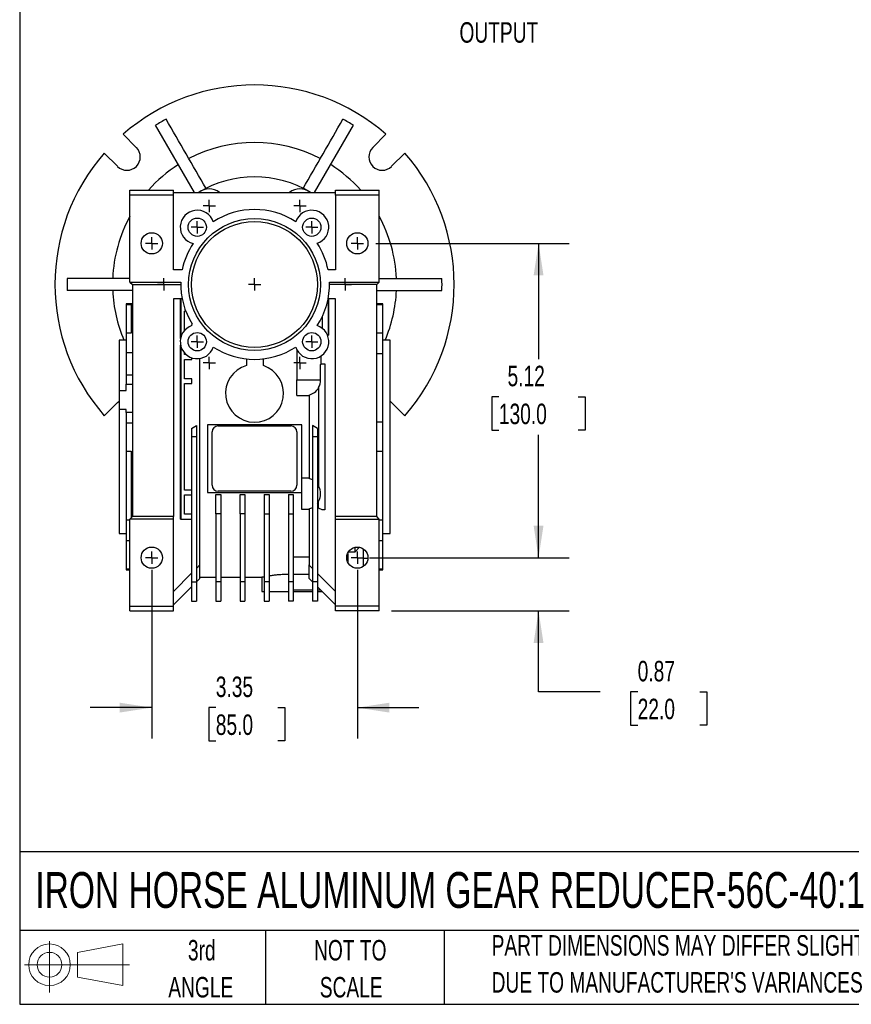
# Model space of a CAD drawing. Header units: inches. Extents: x 1 to 43, y 1 to 33.
# Tile 1 of 7: x 1 to 14.5, y 1 to 17. Entities that reach past the tile are written whole.
import ezdxf

# ---------------------------------------------------------------- set-up
doc = ezdxf.new("R2010")
doc.units = ezdxf.units.IN
doc.header["$LTSCALE"] = 4
doc.header["$MEASUREMENT"] = 0
doc.linetypes.add('CENTERX2', pattern=[0.8, 0.5, -0.1, 0.1, -0.1])
doc.layers.add('CENTER', color=40, linetype='CENTERX2')
doc.layers.add('SLD-DEFPOINTS', color=7, linetype='Continuous')
doc.layers.add('DIMENSIONS', color=140, linetype='Continuous', lineweight=25)
doc.layers.add('TEXT', color=140, linetype='Continuous', lineweight=25)
doc.styles.add('SLDTEXTSTYLE0', font='TXT', dxfattribs={"width": 0.7})
doc.dimstyles.new('SLDDIMSTYLE1', dxfattribs={"dimtxt": 0.339844, "dimasz": 0.52, "dimexe": 0, "dimexo": 0.0625, "dimgap": 0.084961, "dimtad": 0, "dimtih": 1, "dimtoh": 1, "dimrnd": 1e-09, "dimdsep": 46, "dimtxsty": 'SLDTEXTSTYLE0', "dimsah": 1, "dimcen": 0.09, "dimadec": 0, "dimazin": 2, "dimtfac": 1, "dimtmove": 0, "dimatfit": 0, "dimfxl": 0, "dimfrac": 2, "dimtolj": 1, "dimtzin": 12, "dimarcsym": 0})
doc.dimstyles.new('SLDDIMSTYLE3', dxfattribs={"dimtxt": 0.339844, "dimasz": 0.52, "dimexe": 0, "dimexo": 0.0625, "dimgap": 0.084961, "dimtad": 0, "dimtih": 1, "dimtoh": 1, "dimrnd": 1e-09, "dimzin": 12, "dimdsep": 46, "dimtxsty": 'SLDTEXTSTYLE0', "dimsah": 1, "dimcen": 0.09, "dimadec": 0, "dimazin": 3, "dimtfac": 1, "dimtofl": 0, "dimtmove": 0, "dimatfit": 3, "dimfxl": 0, "dimfrac": 2, "dimtolj": 1, "dimtzin": 12, "dimarcsym": 0})
doc.dimstyles.new('SLDDIMSTYLE4', dxfattribs={"dimtxt": 0.339844, "dimasz": 0.52, "dimexe": 0, "dimexo": 0.0625, "dimgap": 0.084961, "dimtad": 0, "dimtih": 1, "dimtoh": 1, "dimrnd": 1e-09, "dimzin": 12, "dimdsep": 46, "dimtxsty": 'SLDTEXTSTYLE0', "dimsah": 1, "dimcen": 0.09, "dimadec": 0, "dimazin": 3, "dimtfac": 1, "dimtmove": 0, "dimatfit": 0, "dimfxl": 0, "dimfrac": 2, "dimtolj": 1, "dimtzin": 12, "dimarcsym": 0})

# ---------------------------------------------------------------- blocks, each defined once
blk = doc.blocks.new('Block11')
at = {"color": 7, "linetype": 'Continuous', "lineweight": 18}
for p, q in [((0.408, 0.836), (0.408, 0)), ((0.863, 0.656), (1.602, 0.792)), ((0.863, 0.251), (0.863, 0.656)), ((1.602, 0.792), (1.602, 0.115)), ((0, 0.454), (1.712, 0.454)), ((0.863, 0.251), (1.602, 0.115))]:
    blk.add_line(p, q, dxfattribs=at)
for radius in [0.339, 0.202]:
    blk.add_circle((0.408, 0.454), radius, dxfattribs=at)
blk = doc.blocks.new('Block12')
at = {"layer": 'SLD-DEFPOINTS'}
blk.add_blockref('Block11', (0, 0), dxfattribs=at)
blk = doc.blocks.new('SW_NOTE_0_2')
at = {"layer": 'TEXT', "color": 0, "char_height": 0.33333, "attachment_point": 1, "style": 'SLDTEXTSTYLE0'}
for s, insert in [('PART DIMENSIONS MAY DIFFER SLIGHTLY', (0, 0.43)), ("DUE TO MANUFACTURER'S VARIANCES", (0, -0.172))]:
    blk.add_mtext(s, dxfattribs=dict(at, insert=insert))
blk = doc.blocks.new('SW_NOTE_0_3')
at = {"layer": 'TEXT', "color": 0, "char_height": 0.3333, "attachment_point": 2, "style": 'SLDTEXTSTYLE0'}
for s, insert in [('NOT TO', (0.828, 0.43)), ('SCALE', (0.843, -0.172))]:
    blk.add_mtext(s, dxfattribs=dict(at, insert=insert))
blk = doc.blocks.new('SW_NOTE_0_4')
at = {"layer": 'TEXT', "color": 0, "char_height": 0.3333, "attachment_point": 2, "style": 'SLDTEXTSTYLE0'}
for s, insert in [('3rd', (0.365, 0.43)), ('ANGLE', (0.349, -0.172))]:
    blk.add_mtext(s, dxfattribs=dict(at, insert=insert))
blk = doc.blocks.new('_D_20')
at = {"layer": 'DIMENSIONS'}
for p, q in [((3.149, 8.071), (3.149, 5.33)), ((6.495, 8.071), (6.495, 5.33)), ((3.149, 5.83), (2.149, 5.83)), ((4.191, 5.83), (4.077, 5.83)), ((4.077, 5.83), (4.077, 5.29)), ((5.201, 5.83), (5.315, 5.83)), ((5.315, 5.83), (5.315, 5.29)), ((6.495, 5.83), (7.495, 5.83)), ((4.077, 5.29), (4.191, 5.29)), ((5.315, 5.29), (5.201, 5.29))]:
    blk.add_line(p, q, dxfattribs=at)
for points in [[(3.149, 5.83), (2.629, 5.91), (2.629, 5.75)], [(6.495, 5.83), (7.015, 5.75), (7.015, 5.91)]]:
    blk.add_solid(points, dxfattribs=at)
at = {"layer": 'DIMENSIONS', "char_height": 0.3333, "attachment_point": 1, "style": 'SLDTEXTSTYLE0'}
for s, insert in [('3.35', (4.191, 6.336)), ('85.0', (4.191, 5.719))]:
    blk.add_mtext(s, dxfattribs=dict(at, insert=insert))
blk = doc.blocks.new('_D_21')
at = {"layer": 'DIMENSIONS'}
for p, q in [((9.444, 8.271), (9.444, 9.271)), ((6.695, 8.271), (9.944, 8.271)), ((7.049, 7.405), (9.944, 7.405)), ((9.444, 6.085), (9.444, 7.405)), ((10.444, 6.085), (9.444, 6.085)), ((11.057, 6.085), (10.943, 6.085)), ((10.943, 6.085), (10.943, 5.545)), ((12.067, 6.085), (12.181, 6.085)), ((12.181, 6.085), (12.181, 5.545)), ((10.943, 5.545), (11.057, 5.545)), ((12.181, 5.545), (12.067, 5.545))]:
    blk.add_line(p, q, dxfattribs=at)
for points in [[(9.444, 8.271), (9.524, 8.791), (9.364, 8.791)], [(9.444, 7.405), (9.364, 6.885), (9.524, 6.885)]]:
    blk.add_solid(points, dxfattribs=at)
at = {"layer": 'DIMENSIONS', "char_height": 0.3333, "attachment_point": 1, "style": 'SLDTEXTSTYLE0'}
for s, insert in [('0.87', (11.057, 6.591)), ('22.0', (11.057, 5.975))]:
    blk.add_mtext(s, dxfattribs=dict(at, insert=insert))
blk = doc.blocks.new('_D_22')
at = {"layer": 'DIMENSIONS'}
for p, q in [((6.795, 13.389), (9.944, 13.389)), ((9.444, 13.389), (9.444, 11.506)), ((8.798, 10.89), (8.684, 10.89)), ((8.684, 10.89), (8.684, 10.35)), ((10.091, 10.89), (10.205, 10.89)), ((10.205, 10.89), (10.205, 10.35)), ((8.684, 10.35), (8.798, 10.35)), ((9.444, 8.271), (9.444, 10.274)), ((10.205, 10.35), (10.091, 10.35)), ((6.695, 8.271), (9.944, 8.271))]:
    blk.add_line(p, q, dxfattribs=at)
for points in [[(9.444, 13.389), (9.364, 12.869), (9.524, 12.869)], [(9.444, 8.271), (9.524, 8.791), (9.364, 8.791)]]:
    blk.add_solid(points, dxfattribs=at)
at = {"layer": 'DIMENSIONS', "char_height": 0.3333, "attachment_point": 1, "style": 'SLDTEXTSTYLE0'}
for s, insert in [('5.12', (8.939, 11.396)), ('130.0', (8.798, 10.779))]:
    blk.add_mtext(s, dxfattribs=dict(at, insert=insert))
blk = doc.blocks.new('SW_CENTERMARKSYMBOL_34')
at = {"layer": 'CENTER', "color": 0}
for q in [(-0.1, 0), (0, 0.1), (0, -0.1), (0.1, 0)]:
    blk.add_line((0, 0), q, dxfattribs=at)
blk = doc.blocks.new('SW_CENTERMARKSYMBOL_35')
at = {"layer": 'CENTER', "color": 0}
for q in [(-0.1, 0), (0, 0.1), (0, -0.1), (0.1, 0)]:
    blk.add_line((0, 0), q, dxfattribs=at)
blk = doc.blocks.new('SW_CENTERMARKSYMBOL_36')
at = {"layer": 'CENTER', "color": 0}
for q in [(-0.1, 0), (0, 0.1), (0, -0.1), (0.1, 0)]:
    blk.add_line((0, 0), q, dxfattribs=at)
blk = doc.blocks.new('SW_CENTERMARKSYMBOL_37')
at = {"layer": 'CENTER', "color": 0}
for q in [(-0.1, 0), (0, 0.1), (0, -0.1), (0.1, 0)]:
    blk.add_line((0, 0), q, dxfattribs=at)
blk = doc.blocks.new('SW_CENTERMARKSYMBOL_38')
at = {"layer": 'CENTER', "color": 0}
for q in [(-0.1, 0), (0, 0.1), (0, -0.1), (0.1, 0)]:
    blk.add_line((0, 0), q, dxfattribs=at)
blk = doc.blocks.new('SW_CENTERMARKSYMBOL_39')
at = {"layer": 'CENTER', "color": 0}
for q in [(-0.1, 0), (0, 0.1), (0, -0.1), (0.1, 0)]:
    blk.add_line((0, 0), q, dxfattribs=at)
blk = doc.blocks.new('SW_CENTERMARKSYMBOL_40')
at = {"layer": 'CENTER', "color": 0}
for q in [(-0.1, 0), (0, 0.1), (0, -0.1), (0.1, 0)]:
    blk.add_line((0, 0), q, dxfattribs=at)
blk = doc.blocks.new('SW_CENTERMARKSYMBOL_41')
at = {"layer": 'CENTER', "color": 0}
for q in [(-0.1, 0), (0, 0.1), (0, -0.1), (0.1, 0)]:
    blk.add_line((0, 0), q, dxfattribs=at)
blk = doc.blocks.new('SW_CENTERMARKSYMBOL_42')
at = {"layer": 'CENTER', "color": 0}
for q in [(-0.1, 0), (0, 0.1), (0, -0.1), (0.1, 0)]:
    blk.add_line((0, 0), q, dxfattribs=at)
blk = doc.blocks.new('SW_CENTERMARKSYMBOL_43')
at = {"layer": 'CENTER', "color": 0}
for q in [(-0.1, 0), (0, 0.1), (0, -0.1), (0.1, 0)]:
    blk.add_line((0, 0), q, dxfattribs=at)
blk = doc.blocks.new('SW_CENTERMARKSYMBOL_44')
at = {"layer": 'CENTER', "color": 0}
for q in [(-0.1, 0), (0, 0.1), (0, -0.1), (0.1, 0)]:
    blk.add_line((0, 0), q, dxfattribs=at)
blk = doc.blocks.new('SW_CENTERMARKSYMBOL_45')
at = {"layer": 'CENTER', "color": 0}
for q in [(-0.1, 0), (0, 0.1), (0, -0.1), (0.1, 0)]:
    blk.add_line((0, 0), q, dxfattribs=at)
blk = doc.blocks.new('SW_CENTERMARKSYMBOL_46')
at = {"layer": 'CENTER', "color": 0}
for q in [(-0.1, 0), (0, 0.1), (0, -0.1), (0.1, 0)]:
    blk.add_line((0, 0), q, dxfattribs=at)
blk = doc.blocks.new('SW_CENTERMARKSYMBOL_47')
at = {"layer": 'CENTER', "color": 0}
for q in [(-0.1, 0), (0, 0.1), (0, -0.1), (0.1, 0)]:
    blk.add_line((0, 0), q, dxfattribs=at)
blk = doc.blocks.new('SW_CENTERMARKSYMBOL_48')
at = {"layer": 'CENTER', "color": 0}
for q in [(-0.1, 0), (0, 0.1), (0, -0.1), (0.1, 0)]:
    blk.add_line((0, 0), q, dxfattribs=at)
blk = doc.blocks.new('SW_NOTE_0_7')
at = {"layer": 'TEXT', "color": 0, "char_height": 0.3333, "attachment_point": 2, "style": 'SLDTEXTSTYLE0'}
for s, insert in [('DETAIL B', (1.01, 0.43)), ('SCALE 2:1', (1.005, -0.172)), ('OUTPUT', (1.01, -0.774))]:
    blk.add_mtext(s, dxfattribs=dict(at, insert=insert))

msp = doc.modelspace()

# ---------------------------------------------------------------- linework, layer by layer
for p, q in [((3.844, 14.216), (3.212, 15.311)), ((5.799, 14.216), (6.432, 15.311)), ((2.683, 15.164), (2.898, 14.95)), ((6.745, 14.95), (6.96, 15.164)), ((2.592, 14.643), (2.377, 14.858)), ((7.267, 14.858), (7.052, 14.643)), ((2.794, 14.255), (3.503, 14.255)), ((2.794, 14.176), (2.794, 14.255)), ((2.794, 12.759), (2.794, 14.176)), ((3.503, 14.176), (2.794, 14.176)), ((3.503, 14.216), (3.503, 14.255)), ((3.503, 14.176), (3.503, 14.216)), ((3.503, 14.216), (6.141, 14.216)), ((3.503, 12.956), (3.503, 14.176)), ((6.141, 14.216), (6.141, 14.255)), ((6.141, 14.255), (6.849, 14.255)), ((6.141, 14.176), (6.141, 14.216)), ((6.141, 14.176), (6.141, 12.956)), ((6.849, 14.176), (6.141, 14.176)), ((6.849, 14.176), (6.849, 14.255)), ((6.849, 12.759), (6.849, 14.176)), ((3.645, 12.956), (3.503, 12.956)), ((6.141, 12.956), (6.019, 12.956)), ((2.794, 12.818), (1.772, 12.818)), ((2.794, 12.759), (3.622, 12.759)), ((2.794, 12.759), (2.834, 12.72)), ((2.834, 12.72), (3.621, 12.72)), ((2.834, 12.72), (2.834, 8.94)), ((6.042, 12.759), (6.849, 12.759)), ((6.81, 12.72), (6.042, 12.72)), ((6.849, 12.759), (6.81, 12.72)), ((6.81, 8.94), (6.81, 12.72)), ((6.849, 12.818), (7.871, 12.818)), ((2.834, 12.621), (1.772, 12.621)), ((6.81, 12.621), (7.871, 12.621)), ((2.834, 12.405), (2.735, 12.405)), ((2.735, 12.405), (2.735, 12.392)), ((2.735, 12.392), (2.814, 12.392)), ((2.735, 12.392), (2.735, 11.928)), ((2.814, 12.392), (2.814, 11.928)), ((3.645, 12.483), (3.503, 12.483)), ((3.503, 12.483), (3.503, 8.94)), ((3.619, 11.842), (3.619, 12.483)), ((3.621, 12.483), (3.621, 11.851)), ((6.141, 12.483), (6.019, 12.483)), ((6.023, 11.893), (6.023, 12.483)), ((6.025, 12.483), (6.025, 11.893)), ((6.141, 8.94), (6.141, 12.483)), ((6.908, 12.405), (6.81, 12.405)), ((6.81, 12.392), (6.908, 12.392)), ((6.908, 12.392), (6.908, 12.405)), ((6.908, 11.928), (6.908, 12.392)), ((3.68, 11.972), (3.68, 12.287)), ((3.702, 12.287), (3.68, 12.287)), ((5.924, 12.196), (5.924, 12.004)), ((3.802, 12.049), (3.808, 12.076)), ((2.735, 11.928), (2.735, 11.607)), ((2.814, 11.928), (2.735, 11.928)), ((3.685, 11.972), (3.68, 11.972)), ((6.009, 11.893), (6.023, 11.893)), ((6.023, 11.893), (6.025, 11.893)), ((6.908, 11.928), (6.81, 11.928)), ((6.908, 11.594), (6.908, 11.928)), ((2.735, 11.814), (2.617, 11.814)), ((2.617, 11.814), (2.617, 10.991)), ((3.619, 8.901), (3.619, 11.733)), ((3.621, 11.724), (3.621, 8.901)), ((7.027, 11.814), (6.908, 11.814)), ((7.027, 8.665), (7.027, 11.814)), ((2.834, 11.607), (2.735, 11.607)), ((2.735, 11.607), (2.735, 11.242)), ((3.68, 11.578), (3.68, 11.608)), ((3.71, 11.578), (3.68, 11.578)), ((5.511, 11.658), (5.511, 11.166)), ((5.899, 11.553), (5.899, 11.419)), ((6.81, 11.594), (6.908, 11.594)), ((6.908, 10.476), (6.908, 11.594)), ((3.68, 11.499), (3.802, 11.499)), ((3.68, 11.184), (3.68, 11.499)), ((3.802, 11.499), (3.802, 11.526)), ((3.934, 8.153), (3.934, 11.515)), ((4.69, 11.506), (4.69, 11.402)), ((4.966, 11.398), (4.966, 11.508)), ((5.897, 11.418), (5.924, 11.43)), ((5.897, 11.166), (5.897, 11.418)), ((5.924, 11.43), (5.964, 11.43)), ((5.964, 11.43), (5.964, 9.048)), ((5.966, 11.43), (5.964, 11.43)), ((5.966, 11.43), (5.966, 9.048)), ((2.834, 11.242), (2.735, 11.242)), ((2.735, 11.242), (2.735, 11.094)), ((2.735, 11.094), (2.834, 11.094)), ((2.735, 10.991), (2.735, 11.094)), ((3.802, 11.184), (3.68, 11.184)), ((3.68, 11.106), (3.802, 11.106)), ((3.68, 9.373), (3.68, 11.106)), ((3.802, 11.106), (3.802, 11.184)), ((5.511, 11.166), (5.897, 11.166)), ((5.511, 10.91), (5.511, 11.166)), ((2.617, 10.991), (2.735, 10.991)), ((2.617, 10.991), (2.617, 10.686)), ((5.511, 10.91), (5.71, 10.91)), ((5.71, 10.919), (5.71, 9.56)), ((5.865, 11.042), (5.865, 9.437)), ((2.377, 10.581), (2.592, 10.796)), ((2.592, 10.796), (2.617, 10.818)), ((7.027, 10.818), (7.052, 10.796)), ((7.052, 10.796), (7.267, 10.581)), ((2.735, 10.686), (2.617, 10.686)), ((2.617, 10.686), (2.617, 8.665)), ((2.735, 10.636), (2.735, 10.686)), ((2.834, 10.636), (2.735, 10.636)), ((2.735, 10.636), (2.735, 10.46)), ((2.735, 10.46), (2.735, 10.003)), ((2.834, 10.46), (2.735, 10.46)), ((3.798, 10.377), (3.877, 10.422)), ((3.877, 10.422), (3.877, 10.239)), ((4.054, 10.436), (4.054, 10.239)), ((5.59, 10.436), (4.054, 10.436)), ((5.59, 10.239), (5.59, 10.436)), ((5.767, 10.422), (5.767, 10.239)), ((5.845, 10.377), (5.767, 10.422)), ((6.908, 10.476), (6.81, 10.476)), ((6.908, 10.003), (6.908, 10.476)), ((3.798, 10.377), (3.798, 10.239)), ((4.133, 9.452), (4.133, 10.318)), ((4.231, 10.417), (5.412, 10.417)), ((5.511, 10.318), (5.511, 9.452)), ((5.845, 10.377), (5.845, 10.239)), ((3.877, 10.239), (3.798, 10.239)), ((3.798, 10.239), (3.798, 7.877)), ((3.877, 10.239), (3.877, 7.877)), ((4.054, 10.239), (4.054, 9.334)), ((5.59, 9.564), (5.59, 10.239)), ((5.845, 10.239), (5.767, 10.239)), ((5.767, 10.239), (5.767, 7.877)), ((5.845, 10.239), (5.845, 7.877)), ((2.735, 10.003), (2.814, 10.003)), ((2.735, 10.003), (2.735, 8.884)), ((2.814, 10.003), (2.814, 8.92)), ((6.81, 10.003), (6.908, 10.003)), ((6.908, 8.884), (6.908, 10.003)), ((5.59, 9.569), (5.71, 9.569)), ((5.59, 9.057), (5.59, 9.564)), ((3.798, 9.373), (3.68, 9.373)), ((4.054, 9.334), (5.59, 9.334)), ((4.192, 9.301), (4.271, 9.301)), ((4.192, 8.983), (4.192, 9.301)), ((5.412, 9.354), (4.231, 9.354)), ((4.271, 9.301), (4.271, 8.983)), ((4.586, 9.301), (4.664, 9.301)), ((4.586, 8.983), (4.586, 9.301)), ((4.664, 9.301), (4.664, 8.983)), ((4.979, 9.301), (4.979, 8.983)), ((4.979, 9.301), (5.058, 9.301)), ((5.058, 9.301), (5.058, 8.983)), ((5.373, 9.301), (5.373, 8.983)), ((5.373, 9.301), (5.452, 9.301)), ((5.452, 9.301), (5.452, 8.983)), ((3.68, 9.294), (3.798, 9.294)), ((3.68, 8.98), (3.68, 9.294)), ((5.865, 9.076), (5.865, 9.188)), ((3.798, 8.98), (3.68, 8.98)), ((4.271, 8.983), (4.192, 8.983)), ((4.192, 8.983), (4.192, 7.877)), ((4.271, 8.983), (4.271, 7.877)), ((4.664, 8.983), (4.586, 8.983)), ((4.586, 8.983), (4.586, 7.877)), ((4.664, 8.983), (4.664, 7.877)), ((4.979, 8.983), (5.058, 8.983)), ((4.979, 8.983), (4.979, 7.877)), ((5.058, 8.983), (5.058, 7.877)), ((5.373, 8.983), (5.452, 8.983)), ((5.373, 8.983), (5.373, 7.877)), ((5.452, 8.983), (5.452, 7.877)), ((5.71, 9.057), (5.59, 9.057)), ((5.71, 9.066), (5.71, 8.151)), ((5.924, 9.048), (5.865, 9.076)), ((5.964, 9.048), (5.924, 9.048)), ((5.966, 9.048), (5.964, 9.048)), ((2.735, 8.884), (2.735, 8.55)), ((2.794, 8.884), (2.735, 8.884)), ((2.834, 8.94), (2.794, 8.901)), ((3.503, 8.901), (2.794, 8.901)), ((2.794, 7.483), (2.794, 8.901)), ((3.503, 8.94), (2.834, 8.94)), ((3.503, 8.901), (3.503, 8.94)), ((3.503, 7.483), (3.503, 8.901)), ((3.619, 8.901), (3.621, 8.901)), ((3.621, 8.901), (3.798, 8.901)), ((6.81, 8.94), (6.141, 8.94)), ((6.141, 8.901), (6.141, 8.94)), ((6.141, 8.901), (6.849, 8.901)), ((6.141, 7.483), (6.141, 8.901)), ((6.849, 8.901), (6.81, 8.94)), ((6.849, 7.483), (6.849, 8.901)), ((6.908, 8.884), (6.849, 8.884)), ((6.908, 8.55), (6.908, 8.884)), ((2.617, 8.665), (2.735, 8.665)), ((6.908, 8.665), (7.027, 8.665)), ((2.735, 8.55), (2.794, 8.55)), ((2.735, 8.55), (2.735, 8.087)), ((6.849, 8.55), (6.908, 8.55)), ((6.908, 8.087), (6.908, 8.55)), ((6.338, 8.342), (6.338, 8.2)), ((6.452, 8.36), (6.347, 8.36)), ((6.452, 8.36), (6.523, 8.439)), ((6.452, 8.438), (6.452, 8.36)), ((6.593, 8.129), (6.593, 8.413)), ((5.452, 8.286), (5.71, 8.286)), ((6.335, 8.206), (6.338, 8.206)), ((6.667, 8.258), (6.593, 8.258)), ((2.735, 8.087), (2.735, 8.074)), ((2.794, 8.087), (2.735, 8.087)), ((2.735, 8.074), (2.794, 8.074)), ((3.798, 8.018), (3.503, 7.722)), ((3.934, 8.153), (3.877, 8.096)), ((3.934, 7.934), (3.934, 8.153)), ((5.708, 8.153), (5.708, 7.936)), ((5.767, 8.094), (5.708, 8.153)), ((6.908, 8.087), (6.849, 8.087)), ((6.849, 8.074), (6.908, 8.074)), ((6.908, 8.074), (6.908, 8.087)), ((3.798, 7.877), (3.877, 7.877)), ((3.798, 7.877), (3.798, 7.562)), ((3.877, 7.877), (3.934, 7.934)), ((3.877, 7.877), (3.877, 7.562)), ((3.934, 7.956), (4.192, 7.956)), ((4.271, 7.877), (4.192, 7.877)), ((4.192, 7.877), (4.192, 7.562)), ((4.271, 7.956), (4.586, 7.956)), ((4.271, 7.877), (4.271, 7.562)), ((4.664, 7.877), (4.586, 7.877)), ((4.586, 7.877), (4.586, 7.562)), ((4.664, 7.956), (4.942, 7.956)), ((4.664, 7.877), (4.664, 7.562)), ((4.94, 7.956), (4.94, 7.72)), ((5.058, 7.877), (4.979, 7.877)), ((4.979, 7.877), (4.979, 7.562)), ((5.058, 7.877), (5.058, 7.562)), ((5.452, 7.877), (5.373, 7.877)), ((5.373, 7.877), (5.373, 7.562)), ((5.452, 8.002), (5.708, 8.002)), ((5.452, 7.877), (5.452, 7.562)), ((5.708, 7.936), (5.767, 7.877)), ((5.845, 7.877), (5.767, 7.877)), ((5.767, 7.877), (5.767, 7.562)), ((6.141, 7.72), (5.845, 8.015)), ((5.845, 7.877), (5.845, 7.562)), ((3.798, 7.798), (3.503, 7.503)), ((4.94, 7.72), (4.979, 7.72)), ((5.058, 7.72), (5.373, 7.72)), ((5.452, 7.747), (5.767, 7.747)), ((5.452, 7.72), (5.767, 7.72)), ((5.845, 7.798), (6.141, 7.503)), ((5.845, 7.747), (5.897, 7.747)), ((5.845, 7.72), (5.924, 7.72)), ((3.798, 7.562), (3.877, 7.562)), ((4.192, 7.562), (4.271, 7.562)), ((4.586, 7.562), (4.664, 7.562)), ((4.979, 7.562), (5.058, 7.562)), ((5.452, 7.562), (5.373, 7.562)), ((5.845, 7.562), (5.767, 7.562)), ((2.794, 7.483), (3.503, 7.483)), ((2.794, 7.405), (2.794, 7.483)), ((2.794, 7.405), (3.503, 7.405)), ((3.503, 7.405), (3.503, 7.483)), ((6.849, 7.483), (6.141, 7.483)), ((6.141, 7.405), (6.141, 7.483)), ((6.849, 7.405), (6.141, 7.405)), ((6.849, 7.405), (6.849, 7.483))]:
    msp.add_line(p, q)
for centre, radius in [((3.889, 13.652), 0.149), ((4.822, 12.72), 1.073), ((5.754, 13.652), 0.149), ((4.822, 12.72), 1.024), ((3.149, 13.389), 0.173), ((6.495, 13.389), 0.173), ((3.889, 11.787), 0.149), ((5.754, 11.787), 0.149), ((3.149, 8.271), 0.173), ((6.495, 8.271), 0.173)]:
    msp.add_circle(centre, radius)
for centre, radius, start, end in [((4.822, 12.72), 3.248, 48.8226, 131.1774), ((4.822, 12.72), 3.051, 118.1514, 121.8486), ((4.822, 12.72), 3.051, 58.1514, 61.8486), ((2.745, 14.796), 0.217, 225, 45), ((4.822, 12.72), 2.311, 62.4409, 117.5591), ((6.899, 14.796), 0.217, 135, 315), ((4.822, 12.72), 3.248, 138.8226, 221.1774), ((4.822, 12.72), 3.248, 318.8226, 41.1774), ((4.822, 12.72), 2.311, 122.4409, 138.3641), ((4.822, 12.72), 2.311, 41.6359, 57.5591), ((4.822, 12.72), 1.752, 58.642, 121.358), ((4.084, 13.998), 0.276, 52.1061, 127.8939), ((5.56, 13.998), 0.276, 52.1061, 127.8939), ((4.822, 12.72), 2.311, 151.3234, 177.5591), ((3.889, 13.652), 0.276, 18.3657, 255.9212), ((4.822, 12.72), 1.22, 56.6449, 123.3551), ((5.754, 13.652), 0.276, 288.3657, 161.6343), ((4.822, 12.72), 2.311, 2.4409, 28.6766), ((4.822, 12.72), 1.201, 146.3551, 168.6547), ((4.822, 12.72), 1.22, 11.1599, 33.3551), ((4.822, 12.72), 3.051, 178.1514, 181.8486), ((4.822, 12.72), 1.201, 178.1211, 212.3966), ((4.822, 12.72), 1.22, 326.6449, 1.8486), ((4.822, 12.72), 3.051, 358.1514, 1.8486), ((4.822, 12.72), 2.311, 182.4409, 203.068), ((4.822, 12.72), 2.311, 336.932, 357.5591), ((3.889, 11.787), 0.276, 108.3657, 341.6343), ((5.754, 11.787), 0.276, 198.3657, 71.6343), ((4.822, 12.72), 1.22, 236.6449, 303.3551), ((4.822, 10.948), 0.472, 106.2105, 72.292), ((5.641, 11.166), 0.256, 330.9343, 0), ((5.643, 11.166), 0.256, 284.9916, 330.0396), ((4.231, 10.318), 0.0984, 90, 180), ((5.412, 10.318), 0.0984, 0, 90), ((5.643, 9.313), 0.256, 61.1999, 75.0084), ((5.643, 9.313), 0.256, 29.9604, 37.8661), ((4.231, 9.452), 0.0984, 180, 270), ((5.412, 9.452), 0.0984, 270, 0), ((5.641, 9.313), 0.256, 330.9343, 29.0657), ((5.643, 9.313), 0.256, 322.1339, 330.0396), ((5.643, 9.313), 0.256, 284.9916, 298.8001)]:
    msp.add_arc(centre, radius, start, end)
for points in [[(4.032, 14.284), (3.816, 14.659), (3.599, 15.035), (3.382, 15.41)], [(5.611, 14.284), (5.828, 14.659), (6.045, 15.035), (6.261, 15.41)]]:
    msp.add_open_spline(points, degree=3)
for points, knots in [([(4.942, 7.956), (4.941, 7.956), (4.941, 7.956), (4.953, 7.959), (4.971, 7.962), (4.979, 7.964)], [0, 0, 0, 0, 0.240694, 0.64053, 1, 1, 1, 1]), ([(5.058, 7.977), (5.062, 7.978), (5.082, 7.981), (5.128, 7.988), (5.195, 7.995), (5.27, 8.001), (5.33, 8.004), (5.365, 8.005), (5.373, 8.005)], [0, 0, 0, 0, 0.052637, 0.269787, 0.493188, 0.710842, 0.935034, 1, 1, 1, 1])]:
    msp.add_open_spline(points, degree=3, knots=knots)
at = {"layer": 'TEXT'}
for p, q in [((1, 33), (1, 1)), ((43, 3.484), (1, 3.484)), ((43, 2.2), (1, 2.2)), ((5, 2.2), (5, 1)), ((7.907, 2.2), (7.907, 1)), ((1, 1), (43, 1))]:
    msp.add_line(p, q, dxfattribs=at)

# ---------------------------------------------------------------- block references
at = {"layer": 'CENTER'}
for name, p in [('SW_CENTERMARKSYMBOL_40', (4.084, 13.998)), ('SW_CENTERMARKSYMBOL_35', (5.56, 13.998)), ('SW_CENTERMARKSYMBOL_42', (3.889, 13.652)), ('SW_CENTERMARKSYMBOL_41', (5.754, 13.652)), ('SW_CENTERMARKSYMBOL_48', (3.149, 13.389)), ('SW_CENTERMARKSYMBOL_46', (6.495, 13.389)), ('SW_CENTERMARKSYMBOL_39', (3.345, 12.72)), ('SW_CENTERMARKSYMBOL_34', (4.822, 12.72)), ('SW_CENTERMARKSYMBOL_36', (6.298, 12.72)), ('SW_CENTERMARKSYMBOL_43', (3.889, 11.787)), ('SW_CENTERMARKSYMBOL_44', (5.754, 11.787)), ('SW_CENTERMARKSYMBOL_38', (4.084, 11.441)), ('SW_CENTERMARKSYMBOL_37', (5.56, 11.441)), ('SW_CENTERMARKSYMBOL_47', (3.149, 8.271)), ('SW_CENTERMARKSYMBOL_45', (6.495, 8.271))]:
    msp.add_blockref(name, p, dxfattribs=at)
at = {"layer": 'SLD-DEFPOINTS'}
msp.add_blockref('Block12', (1.077, 1.19), dxfattribs=at)
at = {"layer": 'TEXT'}
for name, p in [('SW_NOTE_0_7', (7.788, 17.763)), ('SW_NOTE_0_2', (8.68, 1.696)), ('SW_NOTE_0_4', (3.598, 1.617)), ('SW_NOTE_0_3', (5.552, 1.617))]:
    msp.add_blockref(name, p, dxfattribs=at)

# ---------------------------------------------------------------- texts
at = {"layer": 'TEXT', "insert": (1.254, 3.153), "char_height": 0.58333, "attachment_point": 1, "style": 'SLDTEXTSTYLE0'}
msp.add_mtext('IRON HORSE ALUMINUM GEAR REDUCER-56C-40:1', dxfattribs=at)

# ---------------------------------------------------------------- dimensions: what is measured, and where the dimension line sits
at = {"layer": 'DIMENSIONS'}
for p1, dimstyle, picture, middle in [((6.595, 13.389), 'SLDDIMSTYLE3', '_D_22', (9.444, 10.89)), ((6.849, 7.405), 'SLDDIMSTYLE1', '_D_21', (9.444, 6.085))]:
    dim = msp.add_linear_dim(base=(9.444, 8.271), p1=p1, p2=(6.495, 8.271), angle=90, dimstyle=dimstyle, dxfattribs=at)
    dim.commit()
    dim.dimension.update_dxf_attribs({"geometry": picture, "text_midpoint": middle, "dimtype": 160})
dim = msp.add_linear_dim(base=(6.495, 5.83), p1=(3.149, 8.271), p2=(6.495, 8.271), dimstyle='SLDDIMSTYLE4', dxfattribs=at)
dim.commit()
dim.dimension.update_dxf_attribs({"geometry": '_D_20', "text_midpoint": (4.696, 5.83), "dimtype": 160})

doc.saveas('drawing.dxf')
